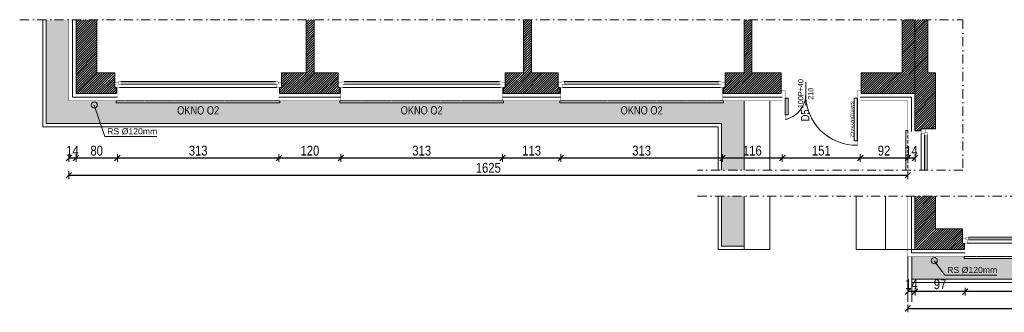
# Model space of a CAD drawing. Header units: millimetres. Extents: x 18880 to 99371, y -5529 to 27899.
# Tile 73 of 161: x 37598 to 39505, y 6027 to 6593. Entities that reach past the tile are written whole.
import ezdxf

# ---------------------------------------------------------------- set-up
doc = ezdxf.new("R2010")
doc.units = ezdxf.units.MM
doc.set_wipeout_variables(frame=1)
doc.linetypes.add('DASHED', pattern=[19.05, 12.7, -6.35])
doc.linetypes.add('Kropki i Kreski', pattern=[335.138881, 176.388884, -88.194442, 0, -70.555556])
for name, color, linetype, lineweight in [('AA_HATCH', 251, 'Continuous', 0), ('AA_IZOLACJA', 251, 'Continuous', 0), ('AA_OPIS', 2, 'Continuous', 0), ('AA_WIDOK', 254, 'Continuous', 0), ('AP wymiary', 40, 'Continuous', 0), ('K_SCIANY', 90, 'Continuous', 20)]:
    doc.layers.add(name, color=color, linetype=linetype, lineweight=lineweight)
doc.layers.add('Okna ArchiCADa', color=7, linetype='Continuous')
doc.styles.add('1', font='ARIALN.TTF')
doc.styles.add('ARIAL', font='arial.ttf')
doc.linetypes.add('STYROPIAN', pattern='A,0.000141,[1,styropian.shx,S=1,R=0,X=0,Y=0],-14.102004', length=14.102145)
doc.dimstyles.new('1_50', dxfattribs={"dimscale": 10, "dimtxt": 1.9, "dimasz": 0.005, "dimexe": 0, "dimexo": 0, "dimgap": 0.45, "dimtad": 1, "dimdec": 4, "dimrnd": 0.5, "dimdsep": 46, "dimtxsty": '1', "dimblk1": 'DIM01', "dimblk2": 'DIM01', "dimsah": 1, "dimcen": 2, "dimdle": 25, "dimse1": 1, "dimse2": 1, "dimclrd": 1, "dimclrt": 2, "dimadec": 0, "dimazin": 0, "dimtfac": 0.66665, "dimtdec": 4, "dimtix": 1, "dimtmove": 0, "dimatfit": 3, "dimldrblk": 'DIM01', "dimfxl": 0, "dimtolj": 1, "dimtzin": 0, "dimarcsym": 0})
pattern_1 = [(45, (-2777.1698, 519.7562), (-2.24506403, 2.24506403), [])]
pattern_2 = [(50, (-2777.17, 519.756), (18.218467, -1.5939086), [1.905, -20.955]), (355, (-2777.17, 519.756), (-3.524342, 19.1056845), [1.524, -16.7640584]), (100.451445, (-2775.652, 519.623), (14.694125, 17.511775), [1.619001, -17.8090245]), (46.1842, (-2777.17, 524.836), (27.107904, -4.204233), [2.8575, -31.4325]), (96.63556, (-2774.91, 524.486), (23.740413, 24.742612), [2.428502, -26.71356]), (351.18415, (-2777.17, 524.836), (23.740413, 24.742612), [2.285997, -25.145973]), (21, (-2774.63, 523.566), (15.161439, -10.22652), [1.905, -20.955]), (326, (-2774.63, 523.566), (6.180203, 18.418797), [1.524, -16.764]), (71.451445, (-2773.366, 522.714), (21.341642, 8.192277), [1.619001, -17.808994]), (37.5, (-2777.17, 519.756), (0.3088603, 8.4555039), [0, -16.5608, 0, -17.018, 0, -16.8275]), (7.5, (-2777.17, 519.756), (6.6819663, 10.0180575), [0, -9.7028, 0, -16.1798, 0, -6.4135]), (327.5, (-2782.834, 519.756), (13.5590595, -0.5728744), [0, -6.35, 0, -19.812, 0, -26.289]), (317.5, (-2785.374, 519.756), (14.812918, 2.542649), [0, -8.255, 0, -13.1572, 0, -18.669])]

# ---------------------------------------------------------------- blocks, each defined once
blk = doc.blocks.new('O1 rozwierane 12_80')
at = {"layer": 'AA_WIDOK', "color": 4}
blk.add_lwpolyline([(1585, 260), (1585, 300), (-1585, 300), (-1585, 260)], dxfattribs=at)
at = {"layer": 'AA_WIDOK', "linetype": 'DASHED', "ltscale": 0.5}
blk.add_lwpolyline([(1585, 260), (-1585, 260)], dxfattribs=at)
at = {"color": 4}
blk.add_wipeout([(-1500, -115), (-1500, -65), (-1525, -65), (-1525, 0), (1525, 0), (1525, -65), (1500, -65), (1500, -115)], dxfattribs=at).dxf.layer = 'AA_WIDOK'
at = {"layer": 'AA_IZOLACJA', "linetype": 'STYROPIAN', "ltscale": 0.2}
for points in [[(-1575, 120), (-1575, 0)], [(1575, 120), (1575, 0)]]:
    blk.add_lwpolyline(points, dxfattribs=at)
at = {"layer": 'AA_WIDOK', "const_width": 3}
for points in [[(-1565, 260), (-1565, 0)], [(1565, 260), (1565, 0)]]:
    blk.add_lwpolyline(points, dxfattribs=at)
at = {"layer": 'AA_WIDOK', "color": 4, "const_width": 3}
for points in [[(-1615, 0), (-1525, 0)], [(-1615, -90), (-1615, 0)], [(-1525, 0), (-1525, -65)], [(1525, -65), (1525, 0)], [(1525, 0), (1615, 0)], [(1615, 0), (1615, -90)], [(-1550, -90), (-1615, -90)], [(-1525, -65), (-1550, -65)], [(-1550, -65), (-1550, -90)], [(-1550, -65), (-1500, -65)], [(-1550, -115), (-1550, -65)], [(-1500, -115), (-1550, -115)], [(-1500, -65), (-1500, -115)], [(1500, -80), (-1500, -80)], [(1500, -90), (-1500, -90)], [(1500, -100), (-1500, -100)], [(1500, -115), (1500, -65)], [(1500, -65), (1550, -65)], [(1550, -115), (1500, -115)], [(1550, -65), (1525, -65)], [(1550, -90), (1550, -65)], [(1550, -65), (1550, -115)], [(1615, -90), (1550, -90)]]:
    blk.add_lwpolyline(points, dxfattribs=at)
at = {"layer": 'AA_WIDOK', "color": 4}
for points in [[(-1525, 0), (1525, 0)], [(1500, -65), (-1500, -65)], [(1500, -115), (-1500, -115)], [(1500, -115), (-1500, -115)]]:
    blk.add_lwpolyline(points, dxfattribs=at)
blk = doc.blocks.new('wgw')
at = {"layer": 'AA_WIDOK', "color": 4, "const_width": 0.3}
for points in [[(-6, 155), (-6, 147.5), (0, 147.5), (0, 155)], [(0, 147.5), (9, 147.5), (9, 141.5), (0, 141.5)], [(9, 144), (91, 144), (91, 145), (9, 145)], [(91, 147.5), (100, 147.5), (100, 141.5), (91, 141.5)], [(-6, 0), (-6, 7.5), (0, 7.5), (0, 0)], [(0, 7.5), (9, 7.5), (9, 13.5), (0, 13.5)], [(9, 11), (41, 11), (41, 10), (9, 10)], [(41, 7.5), (50, 7.5), (50, 13.5), (41, 13.5)]]:
    blk.add_lwpolyline(points, close=True, dxfattribs=at)
at = {"layer": 'AA_WIDOK', "const_width": 0.3}
for points in [[(14, 153), (0, 153)], [(14, 2), (0, 2)]]:
    blk.add_lwpolyline(points, dxfattribs=at)
at = {"layer": 'AA_WIDOK', "color": 4}
for points in [[(9, 141.5), (91, 141.5), (91, 147.5), (9, 147.5)], [(9, 13.5), (41, 13.5), (41, 7.5), (9, 7.5)]]:
    blk.add_lwpolyline(points, close=True, dxfattribs=at)
for centre, radius, start, end in [((1.9, 145.6), 98.1, 268.9003, 1.0997), ((1, -2.5), 50, 11.5023, 91.1781)]:
    blk.add_arc(centre, radius, start, end, dxfattribs=at)
blk = doc.blocks.new('DIM01')
at = {"color": 2}
blk.add_line((-106, -106), (106, 106), dxfattribs=at)
blk.add_line((0, -150), (0, 150))
blk = doc.blocks.new('*D869')
at = {"layer": 'AP wymiary', "color": 1, "lineweight": -2, "transparency": 16777216}
blk.add_line((39741.9, 6067.2), (39429, 6067.2), dxfattribs=at)
at = {"layer": 'Defpoints', "color": 0, "transparency": 16777216}
for p in [(39742, 6142), (39429, 6140.4), (39429, 6067.2)]:
    blk.add_point(p, dxfattribs=at)
at = {"layer": 'AP wymiary', "color": 1, "lineweight": -2, "transparency": 16777216, "xscale": 0.05, "yscale": 0.05, "zscale": 0.05, "rotation": 180}
blk.add_blockref('DIM01', (39429, 6067.2), dxfattribs=at)
at = {"layer": 'AP wymiary', "color": 1, "lineweight": -2, "transparency": 16777216, "xscale": 0.05, "yscale": 0.05, "zscale": 0.05}
blk.add_blockref('DIM01', (39742, 6067.2), dxfattribs=at)
at = {"layer": 'AP wymiary', "color": 2, "transparency": 16777216, "insert": (39585.5, 6081.4), "char_height": 19, "attachment_point": 5, "style": '1'}
blk.add_mtext('\\A1;313', dxfattribs=at)
blk = doc.blocks.new('*D870')
at = {"layer": 'AP wymiary', "color": 1, "lineweight": -2, "transparency": 16777216}
blk.add_line((39428.9, 6067.2), (39332, 6067.2), dxfattribs=at)
at = {"layer": 'Defpoints', "color": 0, "transparency": 16777216}
for p in [(39332, 6149), (39429, 6140.4), (39332, 6067.2)]:
    blk.add_point(p, dxfattribs=at)
at = {"layer": 'AP wymiary', "color": 1, "lineweight": -2, "transparency": 16777216, "xscale": 0.05, "yscale": 0.05, "zscale": 0.05, "rotation": 180}
blk.add_blockref('DIM01', (39332, 6067.2), dxfattribs=at)
at = {"layer": 'AP wymiary', "color": 1, "lineweight": -2, "transparency": 16777216, "xscale": 0.05, "yscale": 0.05, "zscale": 0.05}
blk.add_blockref('DIM01', (39429, 6067.2), dxfattribs=at)
at = {"layer": 'AP wymiary', "color": 2, "transparency": 16777216, "insert": (39380.5, 6081.4), "char_height": 19, "attachment_point": 5, "style": '1'}
blk.add_mtext('\\A1;97', dxfattribs=at)
blk = doc.blocks.new('*D871')
at = {"layer": 'AP wymiary', "color": 1, "lineweight": -2, "transparency": 16777216}
for p, q in [((39317.9, 6067.2), (39317.9, 6067.2)), ((39332, 6067.2), (39318, 6067.2)), ((39332, 6067.2), (39332.1, 6067.2))]:
    blk.add_line(p, q, dxfattribs=at)
at = {"layer": 'Defpoints', "color": 0, "transparency": 16777216}
for p in [(39318, 6149), (39332, 6149), (39318, 6067.2)]:
    blk.add_point(p, dxfattribs=at)
at = {"layer": 'AP wymiary', "color": 1, "lineweight": -2, "transparency": 16777216, "xscale": 0.05, "yscale": 0.05, "zscale": 0.05}
blk.add_blockref('DIM01', (39318, 6067.2), dxfattribs=at)
at = {"layer": 'AP wymiary', "color": 1, "lineweight": -2, "transparency": 16777216, "xscale": 0.05, "yscale": 0.05, "zscale": 0.05, "rotation": 180}
blk.add_blockref('DIM01', (39332, 6067.2), dxfattribs=at)
at = {"layer": 'AP wymiary', "color": 2, "transparency": 16777216, "insert": (39325, 6081.3), "char_height": 19, "attachment_point": 5, "style": '1'}
blk.add_mtext('\\A1;14', dxfattribs=at)
blk = doc.blocks.new('*D872')
at = {"layer": 'AP wymiary', "color": 1, "lineweight": -2, "transparency": 16777216}
blk.add_line((39318, 6034.7), (41201.9, 6034.7), dxfattribs=at)
at = {"layer": 'Defpoints', "color": 0, "transparency": 16777216}
for p in [(39318, 6135), (41202, 6135), (41202, 6034.7)]:
    blk.add_point(p, dxfattribs=at)
at = {"layer": 'AP wymiary', "color": 1, "lineweight": -2, "transparency": 16777216, "xscale": 0.05, "yscale": 0.05, "zscale": 0.05, "rotation": 180}
blk.add_blockref('DIM01', (39318, 6034.7), dxfattribs=at)
at = {"layer": 'AP wymiary', "color": 1, "lineweight": -2, "transparency": 16777216, "xscale": 0.05, "yscale": 0.05, "zscale": 0.05}
blk.add_blockref('DIM01', (41202, 6034.7), dxfattribs=at)
at = {"layer": 'AP wymiary', "color": 2, "transparency": 16777216, "insert": (40260, 6048.9), "char_height": 19, "attachment_point": 5, "style": '1'}
blk.add_mtext('\\A1;1884', dxfattribs=at)
blk = doc.blocks.new('*D873')
at = {"layer": 'AP wymiary', "color": 1, "lineweight": -2, "transparency": 16777216}
for p, q in [((39317.9, 6325.7), (39317.9, 6325.7)), ((39332, 6325.7), (39318, 6325.7)), ((39332, 6325.7), (39332.1, 6325.7))]:
    blk.add_line(p, q, dxfattribs=at)
at = {"layer": 'Defpoints', "color": 0, "transparency": 16777216}
for p in [(39318, 6414.7), (39332, 6414.7), (39318, 6325.7)]:
    blk.add_point(p, dxfattribs=at)
at = {"layer": 'AP wymiary', "color": 1, "lineweight": -2, "transparency": 16777216, "xscale": 0.05, "yscale": 0.05, "zscale": 0.05}
blk.add_blockref('DIM01', (39318, 6325.7), dxfattribs=at)
at = {"layer": 'AP wymiary', "color": 1, "lineweight": -2, "transparency": 16777216, "xscale": 0.05, "yscale": 0.05, "zscale": 0.05, "rotation": 180}
blk.add_blockref('DIM01', (39332, 6325.7), dxfattribs=at)
at = {"layer": 'AP wymiary', "color": 2, "transparency": 16777216, "insert": (39325, 6339.7), "char_height": 19, "attachment_point": 5, "style": '1'}
blk.add_mtext('\\A1;14', dxfattribs=at)
blk = doc.blocks.new('*D874')
at = {"layer": 'AP wymiary', "color": 1, "lineweight": -2, "transparency": 16777216}
blk.add_line((39317.9, 6325.7), (39226, 6325.7), dxfattribs=at)
at = {"layer": 'Defpoints', "color": 0, "transparency": 16777216}
for p in [(39226, 6436.2), (39318, 6414.7), (39226, 6325.7)]:
    blk.add_point(p, dxfattribs=at)
at = {"layer": 'AP wymiary', "color": 1, "lineweight": -2, "transparency": 16777216, "xscale": 0.05, "yscale": 0.05, "zscale": 0.05, "rotation": 180}
blk.add_blockref('DIM01', (39226, 6325.7), dxfattribs=at)
at = {"layer": 'AP wymiary', "color": 1, "lineweight": -2, "transparency": 16777216, "xscale": 0.05, "yscale": 0.05, "zscale": 0.05}
blk.add_blockref('DIM01', (39318, 6325.7), dxfattribs=at)
at = {"layer": 'AP wymiary', "color": 2, "transparency": 16777216, "insert": (39272, 6339.9), "char_height": 19, "attachment_point": 5, "style": '1'}
blk.add_mtext('\\A1;92', dxfattribs=at)
blk = doc.blocks.new('*D875')
at = {"layer": 'AP wymiary', "color": 1, "lineweight": -2, "transparency": 16777216}
blk.add_line((39225.9, 6325.7), (39075, 6325.7), dxfattribs=at)
at = {"layer": 'Defpoints', "color": 0, "transparency": 16777216}
for p in [(39075, 6436.2), (39226, 6436.2), (39075, 6325.7)]:
    blk.add_point(p, dxfattribs=at)
at = {"layer": 'AP wymiary', "color": 1, "lineweight": -2, "transparency": 16777216, "xscale": 0.05, "yscale": 0.05, "zscale": 0.05, "rotation": 180}
blk.add_blockref('DIM01', (39075, 6325.7), dxfattribs=at)
at = {"layer": 'AP wymiary', "color": 1, "lineweight": -2, "transparency": 16777216, "xscale": 0.05, "yscale": 0.05, "zscale": 0.05}
blk.add_blockref('DIM01', (39226, 6325.7), dxfattribs=at)
at = {"layer": 'AP wymiary', "color": 2, "transparency": 16777216, "insert": (39150.5, 6339.9), "char_height": 19, "attachment_point": 5, "style": '1'}
blk.add_mtext('\\A1;151', dxfattribs=at)
blk = doc.blocks.new('*D876')
at = {"layer": 'AP wymiary', "color": 1, "lineweight": -2, "transparency": 16777216}
blk.add_line((39074.9, 6325.7), (38959, 6325.7), dxfattribs=at)
at = {"layer": 'Defpoints', "color": 0, "transparency": 16777216}
for p in [(38959, 6436.2), (39075, 6436.2), (38959, 6325.7)]:
    blk.add_point(p, dxfattribs=at)
at = {"layer": 'AP wymiary', "color": 1, "lineweight": -2, "transparency": 16777216, "xscale": 0.05, "yscale": 0.05, "zscale": 0.05, "rotation": 180}
blk.add_blockref('DIM01', (38959, 6325.7), dxfattribs=at)
at = {"layer": 'AP wymiary', "color": 1, "lineweight": -2, "transparency": 16777216, "xscale": 0.05, "yscale": 0.05, "zscale": 0.05}
blk.add_blockref('DIM01', (39075, 6325.7), dxfattribs=at)
at = {"layer": 'AP wymiary', "color": 2, "transparency": 16777216, "insert": (39017, 6339.9), "char_height": 19, "attachment_point": 5, "style": '1'}
blk.add_mtext('\\A1;116', dxfattribs=at)
blk = doc.blocks.new('*D877')
at = {"layer": 'AP wymiary', "color": 1, "lineweight": -2, "transparency": 16777216}
blk.add_line((38958.9, 6325.7), (38646, 6325.7), dxfattribs=at)
at = {"layer": 'Defpoints', "color": 0, "transparency": 16777216}
for p in [(38646, 6443.2), (38959, 6436.2), (38646, 6325.7)]:
    blk.add_point(p, dxfattribs=at)
at = {"layer": 'AP wymiary', "color": 1, "lineweight": -2, "transparency": 16777216, "xscale": 0.05, "yscale": 0.05, "zscale": 0.05, "rotation": 180}
blk.add_blockref('DIM01', (38646, 6325.7), dxfattribs=at)
at = {"layer": 'AP wymiary', "color": 1, "lineweight": -2, "transparency": 16777216, "xscale": 0.05, "yscale": 0.05, "zscale": 0.05}
blk.add_blockref('DIM01', (38959, 6325.7), dxfattribs=at)
at = {"layer": 'AP wymiary', "color": 2, "transparency": 16777216, "insert": (38802.5, 6339.9), "char_height": 19, "attachment_point": 5, "style": '1'}
blk.add_mtext('\\A1;313', dxfattribs=at)
blk = doc.blocks.new('*D878')
at = {"layer": 'AP wymiary', "color": 1, "lineweight": -2, "transparency": 16777216}
blk.add_line((38645.9, 6325.7), (38533, 6325.7), dxfattribs=at)
at = {"layer": 'Defpoints', "color": 0, "transparency": 16777216}
for p in [(38533, 6443.2), (38646, 6443.2), (38533, 6325.7)]:
    blk.add_point(p, dxfattribs=at)
at = {"layer": 'AP wymiary', "color": 1, "lineweight": -2, "transparency": 16777216, "xscale": 0.05, "yscale": 0.05, "zscale": 0.05, "rotation": 180}
blk.add_blockref('DIM01', (38533, 6325.7), dxfattribs=at)
at = {"layer": 'AP wymiary', "color": 1, "lineweight": -2, "transparency": 16777216, "xscale": 0.05, "yscale": 0.05, "zscale": 0.05}
blk.add_blockref('DIM01', (38646, 6325.7), dxfattribs=at)
at = {"layer": 'AP wymiary', "color": 2, "transparency": 16777216, "insert": (38589.5, 6339.9), "char_height": 19, "attachment_point": 5, "style": '1'}
blk.add_mtext('\\A1;113', dxfattribs=at)
blk = doc.blocks.new('*D879')
at = {"layer": 'AP wymiary', "color": 1, "lineweight": -2, "transparency": 16777216}
blk.add_line((38532.9, 6325.7), (38220, 6325.7), dxfattribs=at)
at = {"layer": 'Defpoints', "color": 0, "transparency": 16777216}
for p in [(38220, 6443.2), (38533, 6443.2), (38220, 6325.7)]:
    blk.add_point(p, dxfattribs=at)
at = {"layer": 'AP wymiary', "color": 1, "lineweight": -2, "transparency": 16777216, "xscale": 0.05, "yscale": 0.05, "zscale": 0.05, "rotation": 180}
blk.add_blockref('DIM01', (38220, 6325.7), dxfattribs=at)
at = {"layer": 'AP wymiary', "color": 1, "lineweight": -2, "transparency": 16777216, "xscale": 0.05, "yscale": 0.05, "zscale": 0.05}
blk.add_blockref('DIM01', (38533, 6325.7), dxfattribs=at)
at = {"layer": 'AP wymiary', "color": 2, "transparency": 16777216, "insert": (38376.5, 6339.9), "char_height": 19, "attachment_point": 5, "style": '1'}
blk.add_mtext('\\A1;313', dxfattribs=at)
blk = doc.blocks.new('*D880')
at = {"layer": 'AP wymiary', "color": 1, "lineweight": -2, "transparency": 16777216}
blk.add_line((38219.9, 6325.7), (38100, 6325.7), dxfattribs=at)
at = {"layer": 'Defpoints', "color": 0, "transparency": 16777216}
for p in [(38100, 6449.2), (38220, 6443.2), (38100, 6325.7)]:
    blk.add_point(p, dxfattribs=at)
at = {"layer": 'AP wymiary', "color": 1, "lineweight": -2, "transparency": 16777216, "xscale": 0.05, "yscale": 0.05, "zscale": 0.05, "rotation": 180}
blk.add_blockref('DIM01', (38100, 6325.7), dxfattribs=at)
at = {"layer": 'AP wymiary', "color": 1, "lineweight": -2, "transparency": 16777216, "xscale": 0.05, "yscale": 0.05, "zscale": 0.05}
blk.add_blockref('DIM01', (38220, 6325.7), dxfattribs=at)
at = {"layer": 'AP wymiary', "color": 2, "transparency": 16777216, "insert": (38160, 6339.9), "char_height": 19, "attachment_point": 5, "style": '1'}
blk.add_mtext('\\A1;120', dxfattribs=at)
blk = doc.blocks.new('*D881')
at = {"layer": 'AP wymiary', "color": 1, "lineweight": -2, "transparency": 16777216}
blk.add_line((38099.9, 6325.7), (37787, 6325.7), dxfattribs=at)
at = {"layer": 'Defpoints', "color": 0, "transparency": 16777216}
for p in [(38100, 6449.2), (37787, 6443.2), (37787, 6325.7)]:
    blk.add_point(p, dxfattribs=at)
at = {"layer": 'AP wymiary', "color": 1, "lineweight": -2, "transparency": 16777216, "xscale": 0.05, "yscale": 0.05, "zscale": 0.05, "rotation": 180}
blk.add_blockref('DIM01', (37787, 6325.7), dxfattribs=at)
at = {"layer": 'AP wymiary', "color": 1, "lineweight": -2, "transparency": 16777216, "xscale": 0.05, "yscale": 0.05, "zscale": 0.05}
blk.add_blockref('DIM01', (38100, 6325.7), dxfattribs=at)
at = {"layer": 'AP wymiary', "color": 2, "transparency": 16777216, "insert": (37943.5, 6339.9), "char_height": 19, "attachment_point": 5, "style": '1'}
blk.add_mtext('\\A1;313', dxfattribs=at)
blk = doc.blocks.new('*D882')
at = {"layer": 'AP wymiary', "color": 1, "lineweight": -2, "transparency": 16777216}
blk.add_line((37786.9, 6325.7), (37707, 6325.7), dxfattribs=at)
at = {"layer": 'Defpoints', "color": 0, "transparency": 16777216}
for p in [(37707, 6450.2), (37787, 6443.2), (37707, 6325.7)]:
    blk.add_point(p, dxfattribs=at)
at = {"layer": 'AP wymiary', "color": 1, "lineweight": -2, "transparency": 16777216, "xscale": 0.05, "yscale": 0.05, "zscale": 0.05, "rotation": 180}
blk.add_blockref('DIM01', (37707, 6325.7), dxfattribs=at)
at = {"layer": 'AP wymiary', "color": 1, "lineweight": -2, "transparency": 16777216, "xscale": 0.05, "yscale": 0.05, "zscale": 0.05}
blk.add_blockref('DIM01', (37787, 6325.7), dxfattribs=at)
at = {"layer": 'AP wymiary', "color": 2, "transparency": 16777216, "insert": (37747, 6339.9), "char_height": 19, "attachment_point": 5, "style": '1'}
blk.add_mtext('\\A1;80', dxfattribs=at)
blk = doc.blocks.new('*D883')
at = {"layer": 'AP wymiary', "color": 1, "lineweight": -2, "transparency": 16777216}
for p, q in [((37692.9, 6325.7), (37692.9, 6325.7)), ((37707, 6325.7), (37693, 6325.7)), ((37707, 6325.7), (37707.1, 6325.7))]:
    blk.add_line(p, q, dxfattribs=at)
at = {"layer": 'Defpoints', "color": 0, "transparency": 16777216}
for p in [(37693, 6448.5), (37707, 6450.2), (37693, 6325.7)]:
    blk.add_point(p, dxfattribs=at)
at = {"layer": 'AP wymiary', "color": 1, "lineweight": -2, "transparency": 16777216, "xscale": 0.05, "yscale": 0.05, "zscale": 0.05}
blk.add_blockref('DIM01', (37693, 6325.7), dxfattribs=at)
at = {"layer": 'AP wymiary', "color": 1, "lineweight": -2, "transparency": 16777216, "xscale": 0.05, "yscale": 0.05, "zscale": 0.05, "rotation": 180}
blk.add_blockref('DIM01', (37707, 6325.7), dxfattribs=at)
at = {"layer": 'AP wymiary', "color": 2, "transparency": 16777216, "insert": (37700, 6339.7), "char_height": 19, "attachment_point": 5, "style": '1'}
blk.add_mtext('\\A1;14', dxfattribs=at)
blk = doc.blocks.new('*D884')
at = {"layer": 'AP wymiary', "color": 1, "lineweight": -2, "transparency": 16777216}
blk.add_line((37693, 6292.5), (39317.9, 6292.5), dxfattribs=at)
at = {"layer": 'Defpoints', "color": 0, "transparency": 16777216}
for p in [(37693, 6436.2), (39318, 6436.2), (39318, 6292.5)]:
    blk.add_point(p, dxfattribs=at)
at = {"layer": 'AP wymiary', "color": 1, "lineweight": -2, "transparency": 16777216, "xscale": 0.05, "yscale": 0.05, "zscale": 0.05, "rotation": 180}
blk.add_blockref('DIM01', (37693, 6292.5), dxfattribs=at)
at = {"layer": 'AP wymiary', "color": 1, "lineweight": -2, "transparency": 16777216, "xscale": 0.05, "yscale": 0.05, "zscale": 0.05}
blk.add_blockref('DIM01', (39318, 6292.5), dxfattribs=at)
at = {"layer": 'AP wymiary', "color": 2, "transparency": 16777216, "insert": (38505.5, 6306.7), "char_height": 19, "attachment_point": 5, "style": '1'}
blk.add_mtext('\\A1;1625', dxfattribs=at)

msp = doc.modelspace()

# ---------------------------------------------------------------- hatches: boundary and pattern name
at = {"layer": 'AA_HATCH'}
h = msp.add_hatch(dxfattribs=at)
h.set_pattern_fill('ANSI31', color=256)
h.set_pattern_definition(pattern_1)
h.paths.add_polyline_path([(37781.98658, 6471.24706), (37781.98658, 6490.24706), (37746.98658, 6490.24706), (37746.98658, 6593.21032), (37706.98658, 6593.21032), (37706.98658, 6450.24706), (37784.98658, 6450.24706), (37784.98658, 6462.24706), (37781.98658, 6462.24706)])
h.paths.add_polyline_path([(38214.98658, 6471.24706), (38214.98658, 6490.24706), (38167.98658, 6490.24706), (38167.98658, 6593.21032), (38152.98658, 6593.21032), (38152.98658, 6490.24706), (38104.98658, 6490.24706), (38104.98658, 6471.24706), (38104.98658, 6462.24706), (38101.98658, 6462.24706), (38101.98658, 6450.24706), (38217.98658, 6450.24706), (38217.98658, 6462.24706), (38214.98658, 6462.24706)])
h.paths.add_polyline_path([(38640.98658, 6471.24706), (38640.98658, 6490.24706), (38588.98658, 6490.24706), (38588.98658, 6593.21032), (38573.98658, 6593.21032), (38573.98658, 6490.24706), (38537.98658, 6490.24706), (38537.98658, 6471.24706), (38537.98658, 6462.24706), (38534.98658, 6462.24706), (38534.98658, 6450.24706), (38643.98658, 6450.24706), (38643.98658, 6462.24706), (38640.98658, 6462.24706)])
h.paths.add_polyline_path([(39072.98658, 6490.24706), (39015.98658, 6490.24706), (39015.98658, 6593.21032), (39000.98658, 6593.21032), (39000.98658, 6490.24706), (38963.98658, 6490.24706), (38963.98658, 6471.24706), (38963.98658, 6462.24706), (38960.98658, 6462.24706), (38960.98658, 6450.24706), (39072.98658, 6450.24706), (39072.98658, 6456.24706), (39072.98658, 6462.24706), (39072.98658, 6469.24706)])
h.paths.add_polyline_path([(39371.98658, 6450.24706), (39371.98658, 6490.24706), (39356.98658, 6490.24706), (39356.98658, 6593.21032), (39331.98658, 6593.21032), (39331.98658, 6490.24706), (39331.98658, 6450.24706), (39331.98658, 6379.24706), (39343.98658, 6379.24706), (39343.98658, 6382.24706), (39352.98658, 6382.24706), (39371.98658, 6382.24706)])
h.paths.add_polyline_path([(39227.98658, 6490.24706), (39227.98658, 6450.24706), (39331.98658, 6450.24706), (39331.98658, 6490.24706), (39331.98658, 6593.21032), (39306.98658, 6593.21032), (39306.98658, 6490.24706)])
h = msp.add_hatch(dxfattribs=at)
h.set_pattern_fill('ANSI31', color=256)
h.set_pattern_definition(pattern_1)
h.paths.add_polyline_path([(39423.98658, 6188.99469), (39371.98658, 6188.99469), (39371.98658, 6252.0168), (39331.98658, 6252.0168), (39331.98658, 6148.99469), (39426.98658, 6148.99469), (39426.98658, 6160.99469), (39423.98658, 6160.99469), (39423.98658, 6169.99469)])
h.paths.add_polyline_path([(39867.98658, 6169.99469), (39867.98658, 6188.99469), (39819.98658, 6188.99469), (39819.98658, 6252.0168), (39809.98658, 6252.0168), (39809.98658, 6188.99469), (39746.98658, 6188.99469), (39746.98658, 6169.99469), (39746.98658, 6160.99469), (39743.98658, 6160.99469), (39743.98658, 6148.99469), (39870.98658, 6148.99469), (39870.98658, 6160.99469), (39867.98658, 6160.99469)])
h.paths.add_polyline_path([(40325.98658, 6188.99469), (40265.98658, 6188.99469), (40265.98658, 6252.0168), (40255.98658, 6252.0168), (40255.98658, 6188.99469), (40190.98658, 6188.99469), (40190.98658, 6169.99469), (40190.98658, 6160.99469), (40187.98658, 6160.99469), (40187.98658, 6148.99469), (40328.98658, 6148.99469), (40328.98658, 6160.99469), (40325.98658, 6160.99469), (40325.98658, 6169.99469)])
h.paths.add_polyline_path([(40788.98658, 6169.99469), (40788.98658, 6188.99469), (40708.98658, 6188.99469), (40708.98658, 6252.0168), (40698.98658, 6252.0168), (40698.98658, 6188.99469), (40648.98658, 6188.99469), (40648.98658, 6169.99469), (40648.98658, 6160.99469), (40645.98658, 6160.99469), (40645.98658, 6148.99469), (40791.98658, 6148.99469), (40791.98658, 6160.99469), (40788.98658, 6160.99469)])
h.paths.add_polyline_path([(41187.98658, 6252.0168), (41147.98658, 6252.0168), (41147.98658, 6188.99469), (41111.98658, 6188.99469), (41111.98658, 6169.99469), (41111.98658, 6160.99469), (41108.98658, 6160.99469), (41108.98658, 6148.99469), (41187.98658, 6148.99469)])

# ---------------------------------------------------------------- linework, layer by layer
for points in [[(38950.98658, 6252.0168), (38950.98658, 6148.99469), (39000.98658, 6148.99469)], [(38956.98658, 6252.0168), (38956.98658, 6154.99469), (39000.98658, 6154.99469)], [(39317.98658, 6134.99469), (39317.98658, 6047.62037)], [(39325.98658, 6134.99469), (39325.98658, 6047.62037)]]:
    msp.add_lwpolyline(points, dxfattribs=at)
at = {"layer": 'AA_IZOLACJA', "linetype": 'STYROPIAN', "ltscale": 1.4}
for points in [[(37699.98658, 6593.21032), (37699.98658, 6443.24706), (37786.98658, 6443.24706)], [(38099.98658, 6443.24706), (38219.98658, 6443.24706)], [(38532.98658, 6443.24706), (38645.98658, 6443.24706)], [(38958.98658, 6443.24706), (39074.98658, 6443.24706)], [(39225.98658, 6443.24706), (39324.98658, 6443.24706), (39324.98658, 6377.24706)], [(39324.98658, 6252.0168), (39324.98658, 6141.99469), (39428.98658, 6141.99469)]]:
    msp.add_lwpolyline(points, dxfattribs=at)
at = {"layer": 'AA_IZOLACJA', "linetype": 'STYROPIAN', "ltscale": 0.2}
msp.add_lwpolyline([(39331.98658, 6378.24706), (39343.98658, 6378.24706)], dxfattribs=at)
at = {"layer": 'AA_OPIS', "linetype": 'Continuous'}
msp.add_line((39120.48658, 6427.04713), (39120.48658, 6473.44699), dxfattribs=at)
at = {"layer": 'AA_OPIS', "linetype": 'Kropki i Kreski', "ltscale": 0.1}
msp.add_lwpolyline([(38910.98658, 6252.0168), (41330.40195, 6252.0168)], dxfattribs=at)
at = {"layer": 'AA_WIDOK'}
for p, q in [((39000.98658, 6302.0168), (39000.98658, 6436.24706)), ((39050.98658, 6436.24706), (39050.98658, 6302.0168)), ((39000.98658, 6148.99469), (39000.98658, 6252.0168)), ((39050.98658, 6252.0168), (39050.98658, 6148.99469)), ((39217.98658, 6148.99469), (39217.98658, 6252.0168)), ((39274.98658, 6148.99469), (39274.98658, 6252.0168)), ((39050.98658, 6148.99469), (39000.98658, 6148.99469)), ((39217.98658, 6148.99469), (39331.98658, 6148.99469))]:
    msp.add_line(p, q, dxfattribs=at)
at = {"layer": 'AA_WIDOK', "const_width": 0.3}
for points in [[(37692.98658, 6593.21032), (37692.98658, 6436.24706), (37786.98658, 6436.24706)], [(38099.98658, 6436.24706), (38219.98658, 6436.24706)], [(38532.98658, 6436.24706), (38645.98658, 6436.24706)], [(38958.98658, 6436.24706), (39074.98658, 6436.24706)], [(39225.98658, 6436.24706), (39317.98658, 6436.24706), (39317.98658, 6377.24706)], [(39317.98658, 6377.24706), (39343.98658, 6377.24706)], [(39317.98658, 6252.0168), (39317.98658, 6134.99469), (39428.98658, 6134.99469)]]:
    msp.add_lwpolyline(points, dxfattribs=at)
at = {"layer": 'AA_WIDOK', "color": 4}
for points in [[(39317.98658, 6379.24706), (39313.98658, 6379.24706), (39313.98658, 6302.0168)], [(39343.98658, 6302.0168), (39343.98658, 6373.24706)], [(39350.48658, 6370.74706), (39350.48658, 6302.0168)], [(39355.48658, 6370.74706), (39355.48658, 6302.0168)], [(39355.48658, 6370.74706), (39355.48658, 6302.0168)]]:
    msp.add_lwpolyline(points, dxfattribs=at)
at = {"layer": 'AA_WIDOK', "linetype": 'DASHED', "ltscale": 0.5}
msp.add_lwpolyline([(39317.98658, 6379.24706), (39317.98658, 6302.0168)], dxfattribs=at)
at = {"layer": 'AA_WIDOK', "color": 4, "const_width": 0.3}
for points in [[(39343.98658, 6373.24706), (39343.98658, 6382.24706)], [(39343.98658, 6382.24706), (39352.98658, 6382.24706)], [(39350.48658, 6373.24706), (39343.98658, 6373.24706)], [(39352.98658, 6375.74706), (39350.48658, 6375.74706)], [(39350.48658, 6375.74706), (39350.48658, 6373.24706)], [(39350.48658, 6370.74706), (39350.48658, 6375.74706)], [(39350.48658, 6375.74706), (39355.48658, 6375.74706)], [(39355.48658, 6370.74706), (39350.48658, 6370.74706)], [(39351.98658, 6370.74706), (39351.98658, 6302.0168)], [(39352.98658, 6382.24706), (39352.98658, 6375.74706)], [(39352.98658, 6370.74706), (39352.98658, 6302.0168)], [(39353.98658, 6370.74706), (39353.98658, 6302.0168)], [(39355.48658, 6375.74706), (39355.48658, 6370.74706)]]:
    msp.add_lwpolyline(points, dxfattribs=at)
at = {"layer": 'AA_WIDOK', "color": 4}
for centre in [(37742.22487, 6428.24706), (39369.24584, 6126.99469)]:
    msp.add_circle(centre, 6, dxfattribs=at)
at = {"layer": 'K_SCIANY'}
for points in [[(37706.98658, 6593.21032), (37706.98658, 6450.24706), (37784.98658, 6450.24706), (37784.98658, 6462.24706), (37781.98658, 6462.24706), (37781.98658, 6471.24706), (37781.98658, 6490.24706), (37746.98658, 6490.24706), (37746.98658, 6593.21032)], [(38152.98658, 6593.21032), (38152.98658, 6490.24706), (38104.98658, 6490.24706), (38104.98658, 6471.24706), (38104.98658, 6462.24706), (38101.98658, 6462.24706), (38101.98658, 6450.24706), (38217.98658, 6450.24706), (38217.98658, 6462.24706), (38214.98658, 6462.24706), (38214.98658, 6471.24706), (38214.98658, 6490.24706), (38167.98658, 6490.24706), (38167.98658, 6593.21032)], [(38573.98658, 6593.21032), (38573.98658, 6490.24706), (38537.98658, 6490.24706), (38537.98658, 6471.24706), (38537.98658, 6462.24706), (38534.98658, 6462.24706), (38534.98658, 6450.24706), (38643.98658, 6450.24706), (38643.98658, 6462.24706), (38640.98658, 6462.24706), (38640.98658, 6471.24706), (38640.98658, 6490.24706), (38588.98658, 6490.24706), (38588.98658, 6593.21032)], [(39000.98658, 6593.21032), (39000.98658, 6490.24706), (38963.98658, 6490.24706), (38963.98658, 6471.24706), (38963.98658, 6462.24706), (38960.98658, 6462.24706), (38960.98658, 6450.24706), (39072.98658, 6450.24706), (39072.98658, 6462.24706), (39072.98658, 6462.24706), (39072.98658, 6469.24706), (39072.98658, 6490.24706), (39015.98658, 6490.24706), (39015.98658, 6593.21032)], [(39306.98658, 6593.21032), (39306.98658, 6490.24706), (39227.98658, 6490.24706), (39227.98658, 6469.24706), (39227.98658, 6462.24706), (39227.98658, 6462.24706), (39227.98658, 6450.24706), (39331.98658, 6450.24706)], [(39331.98658, 6450.24706), (39331.98658, 6379.24706), (39343.98658, 6379.24706), (39343.98658, 6382.24706), (39352.98658, 6382.24706), (39371.98658, 6382.24706), (39371.98658, 6450.24706), (39371.98658, 6490.24706), (39356.98658, 6490.24706), (39356.98658, 6593.21032)], [(39331.98658, 6593.21032), (39331.98658, 6490.24706)], [(39331.98658, 6490.24706), (39331.98658, 6593.21032)], [(39331.98658, 6490.24706), (39331.98658, 6450.24706)], [(39331.98658, 6252.0168), (39331.98658, 6148.99469), (39426.98658, 6148.99469), (39426.98658, 6160.99469), (39423.98658, 6160.99469), (39423.98658, 6169.99469), (39423.98658, 6188.99469), (39371.98658, 6188.99469), (39371.98658, 6252.0168)]]:
    msp.add_lwpolyline(points, dxfattribs=at)

# ---------------------------------------------------------------- block references
at = {"layer": 'AA_HATCH', "rotation": 270}
msp.add_blockref('wgw', (39072.98658, 6450.24706), dxfattribs=at)

# ---------------------------------------------------------------- texts
at = {"layer": 'AA_OPIS', "linetype": 'Continuous', "attachment_point": 8, "style": 'ARIAL'}
for s, insert, char_height, rotation in [('100P+40', (39115.69654, 6450.31528), 10, 90), ('210', (39135.12875, 6450.19115), 10, 90), ('SAMOZAMYKACZ', (39207.33646, 6400.39103), 6, 270)]:
    msp.add_mtext(s, dxfattribs=dict(at, insert=insert, char_height=char_height, rotation=rotation))
at = {"layer": 'AA_OPIS', "insert": (39111.13198, 6408.23088), "char_height": 16, "width": 44.2663591, "attachment_point": 2, "rotation": 90, "style": 'ARIAL'}
msp.add_mtext('{\\W0.8;D5}', dxfattribs=at)
at = {"layer": 'AA_OPIS', "char_height": 12, "width": 1647.7118816, "attachment_point": 1, "style": 'ARIAL'}
for insert in [(37767.37723, 6383.39892), (39394.3982, 6115.08521)]:
    msp.add_mtext('RS %%C120mm', dxfattribs=dict(at, insert=insert))

# ---------------------------------------------------------------- dimensions: what is measured, and where the dimension line sits
at = {"layer": 'AP wymiary'}
for base, p1, p2, picture, middle in [((37692.98658, 6325.68054), (37706.98658, 6450.24706), (37692.98658, 6448.52508), '*D883', (37699.98658, 6339.71942)), ((39074.98658, 6325.68054), (39225.98658, 6436.24706), (39074.98658, 6436.24706), '*D875', (39150.48658, 6339.88143)), ((39225.98658, 6325.68054), (39317.98658, 6414.74706), (39225.98658, 6436.24706), '*D874', (39271.98658, 6339.88143)), ((39317.98658, 6067.21194), (39331.98658, 6148.99469), (39317.98658, 6148.99469), '*D871', (39324.98658, 6081.25082))]:
    dim = msp.add_linear_dim(base=base, p1=p1, p2=p2, dimstyle='1_50', override={"dimtmove": 1}, dxfattribs=at)
    dim.commit()
    dim.dimension.update_dxf_attribs({"geometry": picture, "text_midpoint": middle})
dim = msp.add_linear_dim(base=(39317.98658, 6325.68054), p1=(39331.98658, 6414.74706), p2=(39317.98658, 6414.74706), dimstyle='1_50', dxfattribs=at)
dim.commit()
dim.dimension.update_dxf_attribs({"geometry": '*D873', "text_midpoint": (39324.98658, 6339.71942)})

# ---------------------------------------------------------------- next in the draw order: block references
at = {"layer": 'Okna ArchiCADa', "linetype": 'Continuous', "xscale": 0.1, "yscale": 0.1, "zscale": 0.1, "rotation": 180}
for p in [(37943.48658, 6462.24706), (38376.48658, 6462.24706), (38802.48658, 6462.24706), (39585.48658, 6160.99469)]:
    msp.add_blockref('O1 rozwierane 12_80', p, dxfattribs=at)

# ---------------------------------------------------------------- next in the draw order: hatches: boundary and pattern name
at = {"layer": 'AA_HATCH'}
h = msp.add_hatch(dxfattribs=at)
h.set_pattern_fill('AR-CONC', color=256, scale=0.1)
h.set_pattern_definition(pattern_2)
h.paths.add_polyline_path([(39000.98658, 6436.24706), (38960.98658, 6436.24706), (38960.98658, 6432.24706), (38643.98658, 6432.24706), (38643.98658, 6436.24706), (38534.98658, 6436.24706), (38534.98658, 6432.24706), (38217.98658, 6432.24706), (38217.98658, 6436.24706), (38101.98658, 6436.24706), (38101.98658, 6432.24706), (37784.98658, 6432.24706), (37784.98658, 6436.24706), (37692.98658, 6436.24706), (37692.98658, 6593.21032), (37648.98658, 6593.21032), (37648.98658, 6392.24706), (38956.98658, 6392.24706), (38956.98658, 6302.0168), (39000.98658, 6302.0168)])
h.paths.add_polyline_path([(39000.98658, 6252.0168), (38956.98658, 6252.0168), (38956.98658, 6154.99469), (39000.98658, 6154.99469)])
h.paths.add_polyline_path([(38757.7859, 6400.98592), (38847.26585, 6400.98592), (38847.26585, 6433.95727), (38757.7859, 6433.95727)], flags=24)
h.paths.add_polyline_path([(38331.7859, 6400.98592), (38421.26585, 6400.98592), (38421.26585, 6433.95727), (38331.7859, 6433.95727)], flags=24)
h.paths.add_polyline_path([(37898.7859, 6400.98592), (37988.26585, 6400.98592), (37988.26585, 6433.95727), (37898.7859, 6433.95727)], flags=24)
h = msp.add_hatch(dxfattribs=at)
h.set_pattern_fill('AR-CONC', color=256, scale=0.1)
h.set_pattern_definition(pattern_2)
h.paths.add_polyline_path([(41245.98658, 6252.0168), (41201.98658, 6252.0168), (41201.98658, 6134.99469), (41108.98658, 6134.99469), (41108.98658, 6130.99469), (40791.98658, 6130.99469), (40791.98658, 6134.99469), (40645.98658, 6134.99469), (40645.98658, 6130.99469), (40328.98658, 6130.99469), (40328.98658, 6134.99469), (40187.98658, 6134.99469), (40187.98658, 6130.99469), (39870.98658, 6130.99469), (39870.98658, 6134.99469), (39743.98658, 6134.99469), (39743.98658, 6130.99469), (39426.98658, 6130.99469), (39426.98658, 6134.99469), (39325.98658, 6134.99469), (39325.98658, 6090.99469), (41245.98658, 6090.99469)])
h.paths.add_polyline_path([(40905.7859, 6099.73354), (40995.26585, 6099.73354), (40995.26585, 6132.70489), (40905.7859, 6132.70489)], flags=24)
h.paths.add_polyline_path([(40442.7859, 6099.73354), (40532.26585, 6099.73354), (40532.26585, 6132.70489), (40442.7859, 6132.70489)], flags=24)
h.paths.add_polyline_path([(39984.7859, 6099.73354), (40074.26585, 6099.73354), (40074.26585, 6132.70489), (39984.7859, 6132.70489)], flags=24)
h.paths.add_polyline_path([(39540.7859, 6099.73354), (39630.26585, 6099.73354), (39630.26585, 6132.70489), (39540.7859, 6132.70489)], flags=24)

# ---------------------------------------------------------------- next in the draw order: linework, layer by layer
for points in [[(37642.98658, 6593.21032), (37642.98658, 6386.24706), (38950.98658, 6386.24706), (38950.98658, 6302.0168)], [(37648.98658, 6593.21032), (37648.98658, 6392.24706), (38956.98658, 6392.24706), (38956.98658, 6302.0168)], [(39325.98658, 6090.99469), (41245.98658, 6090.99469), (41245.98658, 6252.0168)], [(39325.98658, 6084.99469), (41251.98658, 6084.99469), (41251.98658, 6252.0168)]]:
    msp.add_lwpolyline(points, dxfattribs=at)
at = {"layer": 'AA_OPIS', "linetype": 'Kropki i Kreski', "ltscale": 0.1}
msp.add_lwpolyline([(37597.85038, 6593.21032), (39424.9629, 6593.21032), (39424.9629, 6302.0168), (38910.98658, 6302.0168)], dxfattribs=at)
at = {"layer": 'AA_OPIS', "linetype": 'Continuous'}
for points in [[(37742.22487, 6428.24706), (37762.71034, 6367.52844), (37863.71158, 6367.52844)], [(39369.24584, 6126.99469), (39389.73131, 6099.21473), (39490.73255, 6099.21473)]]:
    msp.add_lwpolyline(points, dxfattribs=at)

# ---------------------------------------------------------------- next in the draw order: texts
at = {"layer": 'AA_OPIS', "char_height": 16, "width": 300, "attachment_point": 2, "style": 'ARIAL'}
for insert in [(37943.48658, 6426.00638), (38376.48658, 6426.00638), (38802.48658, 6426.00638)]:
    msp.add_mtext('{\\W0.8;OKNO O2}', dxfattribs=dict(at, insert=insert))

# ---------------------------------------------------------------- next in the draw order: dimensions: what is measured, and where the dimension line sits
at = {"layer": 'AP wymiary'}
for base, p1, p2, picture, middle in [((37706.98658, 6325.68054), (37786.98658, 6443.24706), (37706.98658, 6450.24706), '*D882', (37746.98658, 6339.88143)), ((37786.98658, 6325.68054), (38099.98658, 6449.24706), (37786.98658, 6443.24706), '*D881', (37943.48658, 6339.88143)), ((38099.98658, 6325.68054), (38219.98658, 6443.24706), (38099.98658, 6449.24706), '*D880', (38159.98658, 6339.88143)), ((38219.98658, 6325.68054), (38532.98658, 6443.24706), (38219.98658, 6443.24706), '*D879', (38376.48658, 6339.88143)), ((38532.98658, 6325.68054), (38645.98658, 6443.24706), (38532.98658, 6443.24706), '*D878', (38589.48658, 6339.88143)), ((38645.98658, 6325.68054), (38958.98658, 6436.24706), (38645.98658, 6443.24706), '*D877', (38802.48658, 6339.88143)), ((38958.98658, 6325.68054), (39074.98658, 6436.24706), (38958.98658, 6436.24706), '*D876', (39016.98658, 6339.88143)), ((39331.98658, 6067.21194), (39428.98658, 6140.38119), (39331.98658, 6148.99469), '*D870', (39380.48658, 6081.41282)), ((39428.98658, 6067.21194), (39741.98658, 6141.99469), (39428.98658, 6140.38119), '*D869', (39585.48658, 6081.41282))]:
    dim = msp.add_linear_dim(base=base, p1=p1, p2=p2, dimstyle='1_50', override={"dimtmove": 1}, dxfattribs=at)
    dim.commit()
    dim.dimension.update_dxf_attribs({"geometry": picture, "text_midpoint": middle})
for base, p1, p2, picture, middle in [((39317.98658, 6292.51785), (37692.98658, 6436.24706), (39317.98658, 6436.24706), '*D884', (38505.48658, 6306.71874)), ((41201.98658, 6034.6772), (39317.98658, 6134.99469), (41201.98658, 6134.99469), '*D872', (40259.98658, 6048.87809))]:
    dim = msp.add_linear_dim(base=base, p1=p1, p2=p2, dimstyle='1_50', dxfattribs=at)
    dim.commit()
    dim.dimension.update_dxf_attribs({"geometry": picture, "text_midpoint": middle})

doc.saveas('drawing.dxf')
